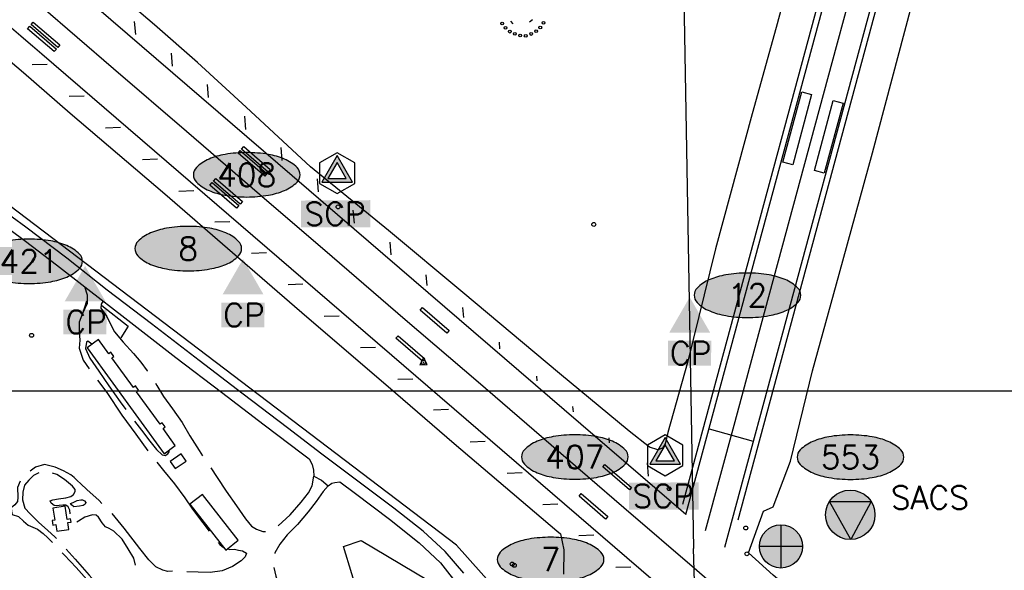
# Model space of a CAD drawing. Header units: feet. Extents: x 30669 to 99318, y 4696 to 26220.
# Tile 62 of 128: x 84014 to 86062, y 13453 to 14597. Entities that reach past the tile are written whole.
import ezdxf
from ezdxf.enums import TextEntityAlignment as Align

# ---------------------------------------------------------------- set-up
doc = ezdxf.new("R2010")
doc.units = ezdxf.units.FT
doc.header["$LTSCALE"] = 600
doc.header["$MEASUREMENT"] = 0
doc.linetypes.add('AERO5', pattern=[0.35, 0.3, -0.05])
doc.linetypes.add('DASHED', pattern=[0.75, 0.5, -0.25])
doc.layers.get('0').update_dxf_attribs({"linetype": 'CONTINUOUS'})
for name, color, linetype in [('ALAImisc', 253, 'CONTINUOUS'), ('ELIF', 253, 'CONTINUOUS'), ('ELIST', 2, 'CONTINUOUS'), ('ELRGOV', 1, 'CONTINUOUS'), ('ELYSP', 251, 'CONTINUOUS'), ('ELYSU', 251, 'CONTINUOUS'), ('EMASK', 155, 'CONTINUOUS'), ('ESPH', 2, 'CONTINUOUS'), ('ESPHV', 253, 'CONTINUOUS'), ('ESRGOV', 2, 'CONTINUOUS'), ('ESRP', 2, 'CONTINUOUS'), ('ETRGOV', 2, 'CONTINUOUS'), ('SSV', 4, 'CONTINUOUS')]:
    doc.layers.add(name, color=color, linetype=linetype)
doc.styles.add('L80', font='simplex', dxfattribs={"height": 48})

# ---------------------------------------------------------------- blocks, each defined once
blk = doc.blocks.new('MISC-OBJECT')
blk.add_circle((0, 0), 0.5400000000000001)
blk = doc.blocks.new('HV-CONTROL')
blk.add_lwpolyline([(-0.75, -0.4600000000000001), (0.75, -0.4600000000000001), (0, 1.04)], close=True)
blk.add_circle((0, 0), 0.4315)
blk.add_point((0, 0))
blk = doc.blocks.new('Ovalid')
at = {"layer": 'EMASK'}
h = blk.add_hatch(color=256, dxfattribs=at)
edge = h.paths.add_edge_path()
edge.add_arc((0.1493179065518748, 0), 0.0354820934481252, 0, 44.83083950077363)
edge.add_arc((0.0787616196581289, -0.0701408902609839), 0.1349704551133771, 44.83083950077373, 67.38013505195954)
edge.add_arc((0.0313269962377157, -0.1839839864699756), 0.2583004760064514, 67.38013505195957, 80.20784530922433)
edge.add_arc((-1e-16, -0.3654961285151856), 0.4424961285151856, 80.2078453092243, 89.99999999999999)
edge.add_arc((-1e-16, -0.365496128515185), 0.4424961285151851, 89.99999999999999, 99.79215469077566)
edge.add_arc((-0.0313269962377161, -0.1839839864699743), 0.25830047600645, 99.79215469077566, 112.6198649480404)
edge.add_arc((-0.0787616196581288, -0.0701408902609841), 0.1349704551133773, 112.6198649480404, 135.1691604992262)
edge.add_arc((-0.1493179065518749, 0), 0.0354820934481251, 135.1691604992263, 180.0000000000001)
edge.add_arc((-0.1493179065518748, 0), 0.0354820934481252, 180, 224.8308395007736)
edge.add_arc((-0.0787616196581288, 0.0701408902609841), 0.1349704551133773, 224.8308395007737, 247.3801350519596)
edge.add_arc((-0.0313269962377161, 0.1839839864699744), 0.2583004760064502, 247.3801350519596, 260.2078453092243)
edge.add_arc((1e-16, 0.3654961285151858), 0.4424961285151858, 260.2078453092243, 270)
edge.add_arc((1e-16, 0.3654961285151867), 0.4424961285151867, 270, 279.7921546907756)
edge.add_arc((0.0313269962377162, 0.1839839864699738), 0.2583004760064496, 279.7921546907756, 292.6198649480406)
edge.add_arc((0.0787616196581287, 0.0701408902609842), 0.1349704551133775, 292.6198649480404, 315.1691604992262)
edge.add_arc((0.1493179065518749, -1e-16), 0.0354820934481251, 315.1691604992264, 360.0000000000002)
blk.add_lwpolyline([(0.1848, 0, 0.1981451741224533), (0.1744815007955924, 0.0250154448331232, 0.0987085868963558), (0.130673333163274, 0.0544472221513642, 0.0560299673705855), (0.0752573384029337, 0.070553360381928, 0.0427523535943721), (0, 0.077, 0.0427523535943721), (-0.0752573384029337, 0.070553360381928, 0.0560299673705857), (-0.1306733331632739, 0.0544472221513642, 0.0987085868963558), (-0.1744815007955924, 0.0250154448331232, 0.1981451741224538), (-0.1848, 0, 0.1981451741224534), (-0.1744815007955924, -0.0250154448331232, 0.0987085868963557), (-0.130673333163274, -0.0544472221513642, 0.0560299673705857), (-0.0752573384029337, -0.070553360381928, 0.0427523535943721), (0, -0.077, 0.042752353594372), (0.0752573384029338, -0.070553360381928, 0.0560299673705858), (0.1306733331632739, -0.0544472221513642, 0.0987085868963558), (0.1744815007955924, -0.0250154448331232, 0.1981451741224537)], format="xyb", close=True)
at = {"style": 'L80'}
blk.add_attdef('ID', text='', height=0.08, dxfattribs=at).set_placement((0, 0), align=Align.MIDDLE)
blk = doc.blocks.new('STS_CP')
at = {"layer": 'EMASK'}
blk.add_solid([(-0.0748940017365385, -0.0690536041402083), (-0.0748940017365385, -0.155305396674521), (0.0752975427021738, -0.0690536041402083), (0.073388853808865, -0.155305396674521)], dxfattribs=at)
at = {"layer": 'ESPH'}
blk.add_solid([(0, 0.0818290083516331), (0.0708660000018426, -0.0409145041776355), (-0.0708660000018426, -0.0409145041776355)], dxfattribs=at)
at = {"layer": 'ESPH', "style": 'L80'}
blk.add_text('CP', height=0.08, dxfattribs=at).set_placement((-0.0683648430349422, -0.1520413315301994))
blk = doc.blocks.new('SCP-CP')
at = {"layer": 'ESPH'}
h = blk.add_hatch(color=256, dxfattribs=at)
h.paths.add_polyline_path([(0, 0.0614300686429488), (-0.0532000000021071, -0.0307150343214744), (0.0532000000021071, -0.0307150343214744)])
h.paths.add_polyline_path([(0.0319691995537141, -0.0184574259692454), (-0.0319691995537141, -0.0184574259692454), (0, 0.0369148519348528)], flags=16)
at = {"layer": 'EMASK'}
blk.add_solid([(-0.125340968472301, -0.0948200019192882), (-0.125340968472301, -0.1876469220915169), (0.1156879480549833, -0.0935586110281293), (0.1156879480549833, -0.1876469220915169)], dxfattribs=at)
at = {"layer": 'ESPH'}
for p, q in [((0, 0.0709333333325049), (-0.0614300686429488, 0.0354666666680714)), ((0.0614300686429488, 0.0354666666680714), (0, 0.0709333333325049)), ((-0.0614300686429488, 0.0354666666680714), (-0.0614300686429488, -0.0354666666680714)), ((0, 0.0614300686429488), (-0.0532000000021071, -0.0307150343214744)), ((0, 0.0369148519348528), (-0.0319691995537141, -0.0184574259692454)), ((0.0532000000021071, -0.0307150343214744), (0, 0.0614300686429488)), ((0.0319691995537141, -0.0184574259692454), (0, 0.0369148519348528)), ((0.0614300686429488, -0.0354666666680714), (0.0614300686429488, 0.0354666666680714)), ((-0.0532000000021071, -0.0307150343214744), (0.0532000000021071, -0.0307150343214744)), ((-0.0319691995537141, -0.0184574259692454), (0.0319691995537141, -0.0184574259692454)), ((-0.0614300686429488, -0.0354666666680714), (0, -0.0709333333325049)), ((0, -0.0709333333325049), (0.0614300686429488, -0.0354666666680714))]:
    blk.add_line(p, q, dxfattribs=at)
at = {"layer": 'ESPH', "style": 'L80'}
blk.add_text('SCP', height=0.08, dxfattribs=at).set_placement((-0.1131343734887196, -0.1807937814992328))
blk = doc.blocks.new('traingulation monument')
at = {"layer": 'EMASK'}
h = blk.add_hatch(color=256, dxfattribs=at)
h.paths.add_polyline_path([(51.424830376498, 0, 0.1436432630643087), (43.27602702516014, 27.77946479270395), (1.392223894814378, -51.40598109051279, 0.4063051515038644)])
h.paths.add_polyline_path([(-43.41519385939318, 27.5614607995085), (43.25068975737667, 27.81889672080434, 0.5477224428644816)])
h.paths.add_polyline_path([(-43.4151938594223, 27.56146079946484, 0.1423601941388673), (-51.424830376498, 0, 0.4221664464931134), (1.392223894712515, -51.40598109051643)])
at = {"layer": 'ESRGOV', "linetype": 'Continuous'}
for p, q in [((-43.41519385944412, 27.5614607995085), (43.25068975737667, 27.81889672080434)), ((1.392223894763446, -51.40598109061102), (-43.41519385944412, 27.5614607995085)), ((43.29695656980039, 27.81903415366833), (1.392223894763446, -51.40598109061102))]:
    blk.add_line(p, q, dxfattribs=at)
at = {"layer": 'ESRGOV'}
blk.add_circle((0, 0), 51.42483037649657, dxfattribs=at)
at = {"layer": 'ESRGOV', "linetype": 'Continuous'}
blk.add_solid([(-43.41519385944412, 27.5614607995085), (43.25068975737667, 27.81889672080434), (1.392223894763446, -51.40598109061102)], dxfattribs=at)
blk = doc.blocks.new('FND-GOVT PRI TRI MON')
at = {"layer": 'EMASK', "xscale": 0.0016666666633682, "yscale": 0.0016666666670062, "zscale": 0.0016666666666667}
blk.add_blockref('traingulation monument', (0, 0), dxfattribs=at)
blk = doc.blocks.new('FND-PRIMARY')
at = {"layer": 'EMASK', "linetype": 'ByBlock'}
h = blk.add_hatch(color=256, dxfattribs=at)
edge = h.paths.add_edge_path()
edge.add_arc((0, 0), 0.075, 0, 360)
at = {"layer": 'ESRP'}
for p, q in [((0, 0.0750000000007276), (0, -0.0750000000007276)), ((0.0749999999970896, 0), (-0.0749999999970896, 0))]:
    blk.add_line(p, q, dxfattribs=at)
at = {"layer": 'ESRP', "color": 0, "linetype": 'ByBlock'}
blk.add_circle((0, 0), 0.075, dxfattribs=at)

msp = doc.modelspace()

# ---------------------------------------------------------------- linework, layer by layer
at = {"layer": 'ALAImisc', "linetype": 'Continuous', "elevation": -54.68164916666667, "flags": 128}
for points in [[(85399.43822394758, 13569.48321196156), (85399.43822394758, 13569.48321196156), (84173.56334596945, 14622.53912128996), (83946.62840064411, 14817.6923909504), (82953.12989069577, 15672.05390121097), (82857.57279007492, 15561.21590885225), (83860.23384102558, 14697.93632152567), (84059.36629151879, 14526.48558099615), (85356.49592410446, 13411.48503972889)], [(85868.61677025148, 15121.33108299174), (85816.3723649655, 14926.86815641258), (85763.5133166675, 14732.78004100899), (85711.94391353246, 14541.12985956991), (85659.75011164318, 14349.03719850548), (85607.04379892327, 14154.53541523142), (85555.17208510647, 13962.58051528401), (85500.71336125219, 13762.06774683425), (85439.08038398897, 13535.4239617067)], [(85793.80562375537, 15074.31978742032), (85392.27948265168, 13589.89404510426)], [(85399.43822394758, 13569.48321196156), (85806.23615022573, 15074.14737257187)], [(85889.35313700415, 15014.00152371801), (85479.26833376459, 13500.82443545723)], [(85508.1405006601, 13557.97699935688), (85899.93787330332, 15007.24197614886)], [(84254.89079328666, 14566.53149026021), (84252.69903670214, 14593.66792912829)], [(84331.64843379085, 14500.68529413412), (84329.45667720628, 14527.8217330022)], [(84070.93980594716, 14504.58179883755), (84039.77892264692, 14503.4310860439)], [(84406.60965654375, 14435.88573446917), (84404.41789995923, 14463.02217333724)], [(84147.66776235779, 14438.90564164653), (84116.50687905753, 14437.75492885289)], [(84484.34361892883, 14369.62936780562), (84482.15186234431, 14396.76580667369)], [(84223.54559612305, 14373.4026525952), (84192.38471282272, 14372.25193980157)], [(84559.47368306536, 14304.5936664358), (84557.28192648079, 14331.73010530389)], [(84300.22868371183, 14307.3482170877), (84269.06780041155, 14306.19750429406)], [(84634.98342169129, 14239.76908154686), (84632.7916651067, 14266.90552041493)], [(84375.82475430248, 14241.82313339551), (84344.66387100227, 14240.67242060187)], [(84709.67231869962, 14174.64243808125), (84707.48056211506, 14201.77887694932)], [(84450.75262137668, 14177.53809622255), (84419.59173807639, 14176.38738342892)], [(84786.56778652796, 14108.47087371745), (84784.38871734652, 14135.46646410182)], [(84526.75345788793, 14112.769364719), (84495.59257458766, 14111.61865192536)], [(84861.15983628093, 14045.21601287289), (84859.37015872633, 14067.38909246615)], [(84602.87297038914, 14047.64862641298), (84571.71208708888, 14046.49791361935)], [(84937.28134772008, 13978.85818882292), (84935.64540575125, 13999.10484850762)], [(84678.20718178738, 13981.60306158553), (84647.04629848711, 13980.4523487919)], [(85012.45984421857, 13913.37389930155), (85011.3534151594, 13927.05839908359)], [(84753.85037224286, 13916.3447305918), (84722.68948894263, 13915.19401779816)], [(84831.17677528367, 13850.60845946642), (84800.01589198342, 13849.45774667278)], [(85089.82305153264, 13847.27740586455), (85089.0529472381, 13856.81759457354)], [(84905.81971870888, 13787.43338190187), (84874.65883540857, 13786.28266910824)], [(85165.24753605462, 13782.28702512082), (85164.35092478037, 13793.38009214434)], [(85447.43968244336, 13747.03623999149), (85539.12143665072, 13721.67982319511)], [(84981.99075783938, 13720.73528136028), (84950.82987453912, 13719.58456856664)], [(85240.62375664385, 13717.89946650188), (85239.78769946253, 13728.26854390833)], [(85321.54705236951, 13649.05602036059), (85319.35529578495, 13676.19245922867)], [(85058.55902692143, 13655.81720938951), (85027.39814362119, 13654.66649659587)], [(85133.18493289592, 13590.39724086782), (85102.02404959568, 13589.24652807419)], [(85208.0656801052, 13525.84545099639), (85176.90479680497, 13524.69473820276)], [(85285.04007634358, 13459.99050388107), (85253.8791930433, 13458.83979108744)]]:
    msp.add_lwpolyline(points, dxfattribs=at)
at = {"layer": 'ALAImisc', "linetype": 'DASHED', "ltscale": 30, "elevation": -54.68164916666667, "flags": 128}
msp.add_lwpolyline([(85941.5409096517, 13006.37886576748), (85725.31392222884, 13191.3440353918), (85572.62742187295, 13322.61999761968), (85422.15030322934, 13452.54919754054), (85270.12200911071, 13583.08041819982), (85118.88836984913, 13713.26015006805), (84966.92611229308, 13843.93380818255), (84815.64869953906, 13973.84357339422), (84663.74488909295, 14104.54794472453), (84512.41005835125, 14234.53858854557), (84360.44349150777, 14365.10058862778), (84208.75407770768, 14495.42535167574), (84057.68407965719, 14625.46400042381), (83913.0859069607, 14749.64260014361), (83905.9791257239, 14755.74579028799), (83754.29601907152, 14886.7335439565), (83602.86420973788, 15016.81411239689), (83450.73959909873, 15147.40245602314), (83602.86420973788, 15016.81411239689), (83214.11797729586, 15350.90665007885)], dxfattribs=at)
at = {"layer": 'ALAImisc', "linetype": 'Continuous', "elevation": -54.68164916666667, "flags": 128}
for points in [[(84034.63445536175, 14584.18672976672), (84090.00889818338, 14536.43300961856), (84085.37237275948, 14531.05620805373), (84029.99792993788, 14578.80992820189), (84034.63445536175, 14584.18672976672)], [(84041.92485529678, 14592.69514584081), (84097.29929811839, 14544.94142569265), (84092.66277269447, 14539.56462412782), (84037.2883298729, 14587.31834427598), (84041.92485529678, 14592.69514584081)], [(85660.54726816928, 14442.04447978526), (85621.65678370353, 14296.11869648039), (85601.21798030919, 14301.56363814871), (85640.11174494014, 14447.48948766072), (85660.54726816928, 14442.04447978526)], [(85726.08671446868, 14424.25915018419), (85687.19623000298, 14278.33336687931), (85666.75742660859, 14283.77830854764), (85705.65119123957, 14429.70415805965), (85726.08671446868, 14424.25915018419)], [(84472.49725946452, 14325.41485733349), (84527.87170228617, 14277.6611371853), (84523.23517686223, 14272.28433562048), (84467.86073404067, 14320.03805576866), (84472.49725946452, 14325.41485733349)], [(84479.56215267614, 14333.71526866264), (84534.93659549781, 14285.96154851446), (84530.30007007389, 14280.58474694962), (84474.92562725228, 14328.3384670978), (84479.56215267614, 14333.71526866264)], [(84414.0983444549, 14258.82267619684), (84469.4727872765, 14211.06895604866), (84464.8362618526, 14205.69215448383), (84409.46181903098, 14253.445874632), (84414.0983444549, 14258.82267619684)], [(84421.39593077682, 14267.13762872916), (84476.77037359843, 14219.38390858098), (84472.13384817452, 14214.00710701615), (84416.75940535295, 14261.76082716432), (84421.39593077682, 14267.13762872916)], [(84851.31298833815, 13999.3223538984), (84906.68743115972, 13951.56863375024), (84902.05090573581, 13946.1918321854), (84846.67646291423, 13993.94555233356), (84851.31298833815, 13999.3223538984)], [(84800.62796998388, 13940.74178549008), (84856.0024128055, 13892.9880653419), (84851.36588738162, 13887.61126377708), (84795.99144456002, 13935.36498392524), (84800.62796998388, 13940.74178549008)], [(85230.93235769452, 13673.24607121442), (85286.30680051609, 13625.49235106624), (85281.67027509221, 13620.11554950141), (85226.29583227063, 13667.86926964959), (85230.93235769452, 13673.24607121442)], [(85181.66559372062, 13612.68256851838), (85237.04003654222, 13564.92884837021), (85232.40351111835, 13559.55204680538), (85177.02906829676, 13607.30576695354), (85181.66559372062, 13612.68256851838)]]:
    msp.add_lwpolyline(points, close=True, dxfattribs=at)
at = {"layer": 'ELIF', "linetype": 'Continuous', "elevation": -54.68164916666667, "flags": 128}
for points in [[(85110.16822727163, 13295.00443480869), (84922.41312521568, 13505.57885895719), (83920.39686110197, 14265.30464732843), (83678.11167923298, 14383.27704179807), (83656.41593068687, 14393.85876799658), (82932.09491879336, 14747.13764047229), (82675.45894348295, 14822.06569333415), (82584.5837359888, 14898.66919200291), (82578.13052336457, 14898.62565052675)], [(84144.06409741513, 13984.68949560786), (84152.96903070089, 14013.35594867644)], [(84184.41512641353, 14003.62767752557), (84239.45269626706, 13960.85832178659), (84224.32337901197, 13936.38797276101)]]:
    msp.add_lwpolyline(points, dxfattribs=at)
msp.add_lwpolyline([(84862.66942462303, 13432.45231694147), (84721.47633744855, 13389.03982222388), (84686.86521701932, 13502.41278575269), (84723.98490197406, 13514.80149883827), (84862.66942462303, 13432.45231694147)], close=True, dxfattribs=at)
at = {"layer": 'ELIST', "linetype": 'Continuous'}
for p, q in [((85040.35812041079, 14589.23760791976, -54.68164916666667), (85035.46889771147, 14594.56259859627, -54.68164916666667)), ((85080.08329141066, 14596.99260209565, -54.68164916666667), (85073.7985090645, 14592.27396651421, -54.68164916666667))]:
    msp.add_line(p, q, dxfattribs=at)
at = {"layer": 'ELIST', "linetype": 'Continuous', "elevation": -54.68164916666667, "flags": 128}
for points in [[(84153.72545963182, 13915.56278080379), (84313.8323493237, 13695.31100981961), (84337.35425357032, 13712.7019186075), (84311.92873854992, 13747.67816719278), (84316.50817227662, 13751.00615943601), (84309.99740594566, 13759.96122338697), (84305.58615735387, 13756.75475986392), (84256.51382699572, 13824.26234328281), (84261.00916815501, 13827.52957116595), (84254.51526610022, 13836.46200499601), (84250.16869391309, 13833.3027879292), (84205.55164421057, 13894.68185166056), (84209.74944742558, 13897.73305791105), (84203.26899706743, 13906.64935574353), (84198.79956619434, 13903.39905834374), (84177.43101711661, 13932.79660288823), (84153.72545963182, 13915.56278080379)], [(84349.34465863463, 13694.99083893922), (84326.89397116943, 13679.15401291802), (84337.27516145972, 13664.43271565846), (84359.72919529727, 13680.2663277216), (84349.34465863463, 13694.99083893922)], [(84367.60640684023, 13590.44326759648), (84442.06558401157, 13495.24030708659), (84468.03232307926, 13515.55187650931), (84393.5732121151, 13610.75155685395), (84367.60640684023, 13590.44326759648)], [(84082.75025666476, 13582.41962509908), (84086.59651522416, 13557.5283129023), (84080.92078859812, 13556.65244516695), (84082.38168361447, 13547.19182947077), (84088.59718094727, 13548.15078502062), (84090.74530637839, 13534.23135380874), (84115.93431912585, 13538.12299920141), (84113.74862512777, 13552.27794023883), (84120.65110335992, 13553.34264391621), (84119.6321175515, 13559.93102077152), (84112.33386484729, 13558.80254322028), (84108.08326564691, 13586.33058443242), (84082.75025666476, 13582.41962509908)]]:
    msp.add_lwpolyline(points, close=True, dxfattribs=at)
at = {"layer": 'ELIST'}
for centre in [(85017.22097292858, 14589.79245751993, -54.68164916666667), (85024.00749494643, 14580.68691834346, -54.68164916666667), (85096.44896099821, 14581.43182195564, -54.68164916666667), (85103.00806962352, 14590.89516001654, -54.68164916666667), (85032.89758882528, 14572.67189102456, -54.68164916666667), (85043.50356521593, 14568.24177736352, -54.68164916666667), (85054.49123990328, 14564.69711246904, -54.68164916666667), (85066.07801214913, 14564.08598803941, -54.68164916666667), (85077.26188410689, 14567.85872927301, -54.68164916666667), (85087.8248861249, 14573.50870969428, -54.68164916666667)]:
    msp.add_circle(centre, 2.874434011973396, dxfattribs=at)
at = {"layer": 'ELRGOV'}
for p in [(85391.52679, 14818.07528), (85446.42068, 12179.64672)]:
    msp.add_line(p, (85415.39494660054, 13498.18344615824), dxfattribs=at)
at = {"layer": 'ELYSP', "linetype": 'Continuous', "elevation": -54.68164916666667, "flags": 128}
for points in [[(85887.06147728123, 15689.57378174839), (85839.39771384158, 15501.14282908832), (85781.41281300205, 15289.50350918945), (85765.73298882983, 15232.2046361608), (85735.98711989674, 15123.50413362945), (85653.11058356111, 14825.28204964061), (85586.98035957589, 14581.48368353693), (85537.20299697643, 14401.52228486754), (85460.5901751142, 14121.37972332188), (85402.71033250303, 13885.35112278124), (85361.47496897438, 13739.84398345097), (85355.93494650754, 13716.31208646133), (85350.88189681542, 13706.69702221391), (85340.56350389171, 13703.51243293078), (85323.80308986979, 13708.96598950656), (85281.56276248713, 13742.33618681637), (85277.36080828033, 13746.15636106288)], [(86092.937925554, 13005.48374873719), (86061.44572624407, 13032.51116016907), (85957.57747794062, 13121.65354917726), (85796.44672680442, 13259.47958710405), (85657.41249887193, 13377.68852264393), (85580.90112976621, 13443.2016948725), (85529.44774341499, 13489.18379109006), (85560.9391073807, 13576.06055826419), (85580.83124008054, 13584.8561438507), (85617.0854891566, 13680.27891205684), (85662.6169349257, 13868.02693302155), (85718.06534178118, 14068.60561834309), (85787.1760632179, 14320.97635813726), (85895.55444671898, 14728.06179241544), (85961.52761009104, 14958.34376494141), (85961.52761009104, 14958.34376494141), (85992.9952160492, 15080.0377859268), (86004.93669858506, 15126.21883408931), (86042.09750425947, 15266.30801063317), (86072.36419945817, 15382.31948190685)], [(85281.56276248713, 13742.33618681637), (85136.16256325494, 13862.32646493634), (84935.19675054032, 14030.43741427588), (84780.56384369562, 14159.2982829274), (84618.82265402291, 14291.76315215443), (84484.71454460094, 14415.95853072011), (84383.76169688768, 14508.33953403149), (84293.75228933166, 14586.91956451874), (84182.48968150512, 14682.67915592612), (84083.15101517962, 14770.0359461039), (83993.11469258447, 14847.99851104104)], [(83914.98647665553, 14577.57798530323), (84021.45730114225, 14487.71041647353), (84118.64267269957, 14403.14866285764), (84315.74976480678, 14235.67191459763), (84456.25973239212, 14113.6074676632), (84610.82741786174, 13980.17415089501), (84779.99318778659, 13835.4255306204), (84917.26538966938, 13716.3967513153), (85130.51021109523, 13535.135271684), (85138.33345715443, 13528.95003425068), (85145.34456254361, 13495.85649915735), (85144.94784368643, 13444.95240244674)], [(83945.85900857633, 14194.71512430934), (83962.69195709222, 14183.86155751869), (84025.67881437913, 14136.95388385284), (84090.50441325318, 14087.87815445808), (84155.18635965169, 14037.62802950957), (84232.46754105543, 13977.70894790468), (84338.73748248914, 13895.35524452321), (84433.38860291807, 13823.19563780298), (84522.24086997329, 13755.44745867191), (84601.60097805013, 13695.44235974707), (84615.49167526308, 13685.00955846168)], [(84937.66096359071, 13447.11492962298), (84898.7392475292, 13492.30316719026), (84852.87906889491, 13534.47019983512), (84791.48413251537, 13582.17131333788), (84716.6473082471, 13638.6941554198), (84642.35750145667, 13694.77847283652), (84570.37113021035, 13748.92069305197), (84478.52908441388, 13818.96136284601), (84386.82361965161, 13889.38872508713), (84287.65605221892, 13965.66733794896), (84195.52379310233, 14035.61683101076), (84111.39105301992, 14101.54059107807), (84026.69804928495, 14166.44562175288), (83968.84912571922, 14208.03267784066)], [(84615.49167526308, 13685.0095584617), (84621.66166378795, 13673.12614956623), (84624.66187263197, 13661.21250683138), (84625.56571903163, 13648.94808978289), (84641.19617521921, 13640.29851402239), (84655.32638777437, 13628.91469991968), (84663.18327116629, 13634.23180441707), (84669.0952777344, 13635.59482197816), (84679.53374879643, 13636.83578736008)], [(84679.53374879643, 13636.83578736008), (84711.83059693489, 13612.49258952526), (84782.88902992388, 13559.28983817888), (84844.57405993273, 13510.54778095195), (84888.67038200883, 13468.95222425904), (84930.58630427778, 13415.23673241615), (84959.10706774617, 13359.89889284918), (84978.84452542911, 13301.571523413), (84986.86480374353, 13266.61175491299)]]:
    msp.add_lwpolyline(points, dxfattribs=at)
at = {"layer": 'ELYSU', "linetype": 'AERO5', "elevation": -54.68164916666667, "flags": 128}
for points in [[(84148.70217826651, 14042.66546179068), (84153.76374422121, 14025.5201080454), (84153.9473722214, 14007.31804371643), (84144.24474006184, 13986.63250914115), (84137.0544660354, 13968.77383455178), (84137.15483886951, 13949.16888862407), (84138.40851046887, 13931.76613802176), (84137.57014638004, 13915.09887745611), (84145.56733090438, 13889.89100472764), (84162.56716010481, 13865.74756610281), (84194.59424423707, 13822.84519632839), (84226.41678127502, 13775.28224723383), (84255.25133557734, 13735.9382168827), (84282.50991109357, 13697.93732599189), (84312.8120223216, 13660.3457052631), (84335.62809192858, 13633.20551716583), (84356.89353534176, 13604.03887813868), (84373.21888407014, 13580.30842094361), (84394.68336407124, 13551.52317196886), (84413.74624877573, 13527.26714366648), (84430.09146331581, 13506.45434233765), (84437.71486673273, 13500.80310244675)], [(84186.98966826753, 14012.96969730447), (84183.03740719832, 14006.36617533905), (84182.38665174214, 13997.63737227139), (84195.03396801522, 13980.87149820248), (84203.40675389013, 13963.39257983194), (84211.0532492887, 13948.73093780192), (84228.67248626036, 13927.55335276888), (84250.7009411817, 13903.50484937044), (84265.7454147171, 13886.00636236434), (84279.005767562, 13867.96979476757), (84298.6923990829, 13837.36024318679), (84313.05628685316, 13814.23665149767), (84331.71290724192, 13788.81077156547), (84351.45788839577, 13760.18770616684), (84367.85291723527, 13732.84244067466), (84386.6848821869, 13702.14344539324), (84406.70886436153, 13672.86642956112), (84424.52133347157, 13646.17982211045), (84443.27819622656, 13617.90105911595), (84464.77378776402, 13587.2492637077), (84483.62430603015, 13560.18326514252), (84496.08819097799, 13544.86411237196), (84506.01140485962, 13538.68844586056), (84519.4423966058, 13533.82070674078), (84534.39268584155, 13533.66961749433), (84551.24236435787, 13545.09134369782), (84576.07048086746, 13568.65158812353), (84598.95430628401, 13595.05702868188), (84614.08161036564, 13614.42460213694), (84621.71825967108, 13629.02719234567), (84625.56571903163, 13648.94808978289)], [(84163.80408882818, 13922.88989397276), (84155.45116750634, 13929.07473958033), (84152.46837868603, 13927.60677053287), (84150.30544592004, 13913.97113421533), (84159.20325210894, 13894.37968138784), (84178.52578313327, 13867.33961747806), (84198.89869164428, 13836.38295260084), (84222.85780912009, 13803.33616255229), (84246.30955922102, 13772.01504608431), (84266.84305543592, 13744.32015357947), (84284.5317066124, 13721.32929924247), (84297.9782878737, 13704.47126805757), (84310.12598667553, 13692.94899367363), (84316.10918921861, 13692.08530869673), (84321.64125539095, 13695.03874877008), (84324.61647697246, 13699.48288700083), (84324.26099224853, 13703.02142203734)], [(84445.64227562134, 13498.03804844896), (84450.66424452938, 13496.64770780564), (84460.52153830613, 13496.82697929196), (84468.87071562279, 13494.9872208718), (84477.07050373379, 13493.55791636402), (84485.65620360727, 13489.10429368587), (84482.41943747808, 13481.36024884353), (84474.19810249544, 13472.96430275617), (84456.36927373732, 13461.27998218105), (84434.8397670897, 13451.99193747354), (84409.73336598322, 13448.72216331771), (84384.65724850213, 13449.15453417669), (84359.60598781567, 13449.98118693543), (84336.6246856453, 13451.32871915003), (84321.46332866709, 13450.88159640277), (84311.32412550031, 13453.61388972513), (84296.98234789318, 13460.6848220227), (84281.9897331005, 13474.80112763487), (84263.36853353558, 13498.47211916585), (84230.63381295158, 13540.50373403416), (84204.89506522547, 13572.13965471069), (84178.71498517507, 13598.16514432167), (84153.296115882, 13621.26905437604), (84140.89305783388, 13632.59912897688), (84133.51629294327, 13639.58750160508), (84126.90012332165, 13646.28604651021), (84119.75850228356, 13651.37917589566), (84104.77112691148, 13660.19596223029), (84087.63671259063, 13667.75853846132), (84064.95244674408, 13672.76109582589), (84046.28507145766, 13667.50471903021), (84032.2444537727, 13656.8911550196), (84015.87058252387, 13640.91774537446), (84008.98752325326, 13625.23434417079), (84009.80184076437, 13605.37472543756), (84009.07629775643, 13596.2867291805), (84003.52308454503, 13589.17848128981), (83995.98443174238, 13583.21478117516), (83996.3216972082, 13576.09744866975), (83997.71421296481, 13568.88656287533), (84010.92793096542, 13564.70355361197), (84021.75900012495, 13555.4944148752), (84031.04618241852, 13546.85134747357), (84050.59392601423, 13538.73040430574), (84062.47633924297, 13529.62124202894), (84072.16372606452, 13520.49730865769), (84085.9233297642, 13506.33970833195), (84106.11265750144, 13485.12867919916), (84119.11597521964, 13471.37256462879), (84130.89290148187, 13459.03555715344), (84147.89928777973, 13440.25750593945), (84165.97598358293, 13420.47722945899), (84174.86217591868, 13407.31400378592), (84175.63145769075, 13394.40041486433), (84169.05164074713, 13381.08909696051), (84158.89709153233, 13361.33295029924), (84154.29798759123, 13340.12037749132), (84153.43098923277, 13319.34409900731), (84168.32913138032, 13291.6995370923), (84191.31280988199, 13262.10816885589), (84217.19264288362, 13227.05905272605), (84229.60448642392, 13208.62798606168), (84264.52596226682, 13169.13445004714), (84271.55200007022, 13155.78601127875), (84268.09082254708, 13147.94227335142), (84256.80963211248, 13134.41792844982), (84254.67222581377, 13131.10145860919)], [(84655.32638777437, 13628.91469991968), (84645.15298958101, 13616.75813043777), (84630.59511700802, 13596.00413077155), (84613.9744723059, 13574.53578810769), (84591.25787493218, 13548.46187305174), (84569.83301590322, 13526.99828824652), (84554.39224232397, 13507.71626973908), (84544.39166117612, 13489.76149364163), (84540.45976289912, 13465.24478968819), (84546.26959414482, 13441.10519625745), (84553.49809814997, 13419.83929930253), (84557.7747769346, 13411.01634341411), (84563.62489103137, 13406.82909258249), (84579.2830513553, 13407.69971205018), (84601.52971189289, 13414.62314321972), (84618.96871748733, 13418.14506417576), (84624.67616121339, 13401.02909900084), (84587.10239506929, 13385.28737060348), (84577.45769718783, 13376.68877564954), (84572.5026785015, 13368.39485369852), (84571.23256401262, 13355.7223105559), (84575.99875709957, 13338.09184035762), (84580.13023627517, 13328.65887595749), (84584.73251470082, 13325.48995619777), (84594.02720320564, 13325.25424731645), (84637.47826805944, 13339.52635687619), (84703.18844147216, 13358.31680820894), (84734.91390504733, 13368.4013193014), (84763.98663817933, 13374.48464106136), (84780.83741159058, 13376.74771849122)]]:
    msp.add_lwpolyline(points, dxfattribs=at)
for points in [[(84118.91723368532, 13570.63725711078), (84118.05240291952, 13578.3674264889), (84114.45928770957, 13585.18933752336), (84109.64439440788, 13588.32443233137), (84103.12499052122, 13588.6030317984), (84095.92411947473, 13587.68981740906), (84089.63669896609, 13587.20522788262), (84085.65763554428, 13587.62370235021), (84079.45420214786, 13592.40761804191), (84076.82330195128, 13597.40474662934), (84082.6853290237, 13599.78073938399), (84094.43219552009, 13601.77672402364), (84109.37198693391, 13603.77152491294), (84120.09817383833, 13606.58697246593), (84125.73989910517, 13610.77318899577), (84128.82932370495, 13616.71271552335), (84128.71678427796, 13621.15031563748), (84123.71203648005, 13627.83872610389), (84107.15385596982, 13641.96937322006), (84090.85732071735, 13652.07889898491), (84070.00965130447, 13659.08414581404), (84056.15331334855, 13657.38685957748), (84042.32580784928, 13650.52179032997), (84032.44799632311, 13640.62886007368), (84023.98531471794, 13630.04584408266), (84020.1148967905, 13615.81460696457), (84019.38773892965, 13599.8157358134), (84024.58641436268, 13582.05617181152), (84035.56892040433, 13570.22160693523), (84053.36508552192, 13552.63427424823), (84071.26803263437, 13536.5848395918), (84087.56257218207, 13522.34714457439), (84102.53480315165, 13505.98916196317), (84129.29775583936, 13476.12295426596), (84158.34394614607, 13443.20181265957), (84180.40035212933, 13418.41881707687), (84192.07108212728, 13411.34319463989), (84201.46651030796, 13411.96927250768), (84216.88622008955, 13418.8008489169), (84231.03145563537, 13426.6699077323), (84245.53191194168, 13434.66098890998), (84252.83382501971, 13444.06220579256), (84255.13403582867, 13460.00094554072), (84250.97726703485, 13478.16547516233), (84239.59750128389, 13497.65104637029), (84226.47747201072, 13517.83982979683), (84209.60072879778, 13534.4218916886), (84199.9034734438, 13540.13286424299), (84191.77814077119, 13543.72618109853), (84185.47141947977, 13551.5138674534), (84177.26115252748, 13563.54221051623), (84172.61022457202, 13567.98337093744), (84164.94432745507, 13568.64901717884), (84148.8630825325, 13563.54000261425), (84135.70268522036, 13555.32657518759), (84129.70466133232, 13551.88463095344), (84125.4240886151, 13550.49547537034), (84122.15933843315, 13558.28221261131), (84119.76562653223, 13564.53438072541)], [(84126.31479797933, 13585.3794076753), (84121.42951008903, 13589.23829347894), (84119.6446229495, 13592.1523370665), (84124.54665111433, 13594.29237401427), (84133.2129117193, 13598.04084979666), (84141.07210869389, 13599.34144307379), (84144.25599924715, 13599.95043626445), (84148.18546402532, 13597.76223134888), (84151.10785876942, 13594.0934314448), (84150.17619177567, 13590.34027781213), (84145.66578557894, 13587.65685313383), (84138.1818875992, 13586.45899847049)]]:
    msp.add_lwpolyline(points, close=True, dxfattribs=at)
at = {"layer": 'SSV'}
msp.add_line((76292.75235072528, 13826.360444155), (99318.01691722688, 13826.360444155), dxfattribs=at)

# ---------------------------------------------------------------- block references
at = {"layer": 'ALAImisc', "linetype": 'Continuous', "xscale": 7.499984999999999, "yscale": 7.499984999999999, "zscale": 7.499984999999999, "rotation": 1.310350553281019}
for p in [(84675.79098368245, 14208.45043716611, -54.68164916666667), (85207.69059956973, 14171.98194635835, -54.68164916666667), (84038.43852833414, 13941.47314009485, -54.68164916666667), (85364.47551205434, 13622.72540722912, -54.68164916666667), (85523.81149740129, 13541.14089546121, -54.68164916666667), (85526.11277936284, 13487.44291207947, -54.68164916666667), (85038.14976026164, 13466.16763457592, -54.68164916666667), (85042.47498786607, 13463.39346598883, -54.68164916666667)]:
    msp.add_blockref('MISC-OBJECT', p, dxfattribs=at)
at = {"layer": 'ESPH', "xscale": 600, "yscale": 600, "zscale": 600}
for p, rotation, values in [((84485.86780543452, 14275.14429791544), 2.3082248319e-05, {'ID': '408'}), ((84364.20215793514, 14121.72592740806), 2.30822483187e-05, {'ID': '8'}), ((84033.32304901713, 14095.35918868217), 2.30822483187e-05, {'ID': '421'}), ((85168.21106129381, 13688.66053574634), 2.3082248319e-05, {'ID': '407'}), ((85117.90089661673, 13475.6937279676), 2.30822483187e-05, {'ID': '7'})]:
    msp.add_blockref('Ovalid', p, dxfattribs=dict(at, rotation=rotation)).add_auto_attribs(values)
for name, p in [('SCP-CP', (84673.75564297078, 14278.56991742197)), ('STS_CP', (84478.20344, 14051.055245)), ('STS_CP', (84149.699589, 14036.519921)), ('STS_CP', (85407.2054, 13971.7528)), ('SCP-CP', (85356.10085970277, 13692.08500839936))]:
    msp.add_blockref(name, p, dxfattribs=at)
at = {"layer": 'ESPHV', "linetype": 'Continuous', "xscale": 9.99998, "yscale": 9.99998, "zscale": 9.99998, "rotation": 1.156306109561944}
msp.add_blockref('HV-CONTROL', (84853.45087017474, 13885.27425861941, -8.208645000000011), dxfattribs=at)
at = {"layer": 'ESRGOV', "xscale": 600, "yscale": 600, "zscale": 600}
for p, rotation, values in [((85527.36405376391, 14024.77473083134), 2.30822483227e-05, {'ID': '12'}), ((85741.64083305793, 13688.27257759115), 2.3082248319e-05, {'ID': '553'})]:
    msp.add_blockref('Ovalid', p, dxfattribs=dict(at, rotation=rotation)).add_auto_attribs(values)
msp.add_blockref('FND-GOVT PRI TRI MON', (85741.05662, 13568.50499), dxfattribs=at)
at = {"layer": 'ESRP', "xscale": 600, "yscale": 600, "zscale": 600}
msp.add_blockref('FND-PRIMARY', (85597.01614, 13502.89221), dxfattribs=at)

# ---------------------------------------------------------------- texts
at = {"layer": 'ETRGOV', "style": 'L80'}
msp.add_text('SACS', height=48, dxfattribs=at).set_placement((85825.53286261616, 13580.48590628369))

doc.saveas('drawing.dxf')
